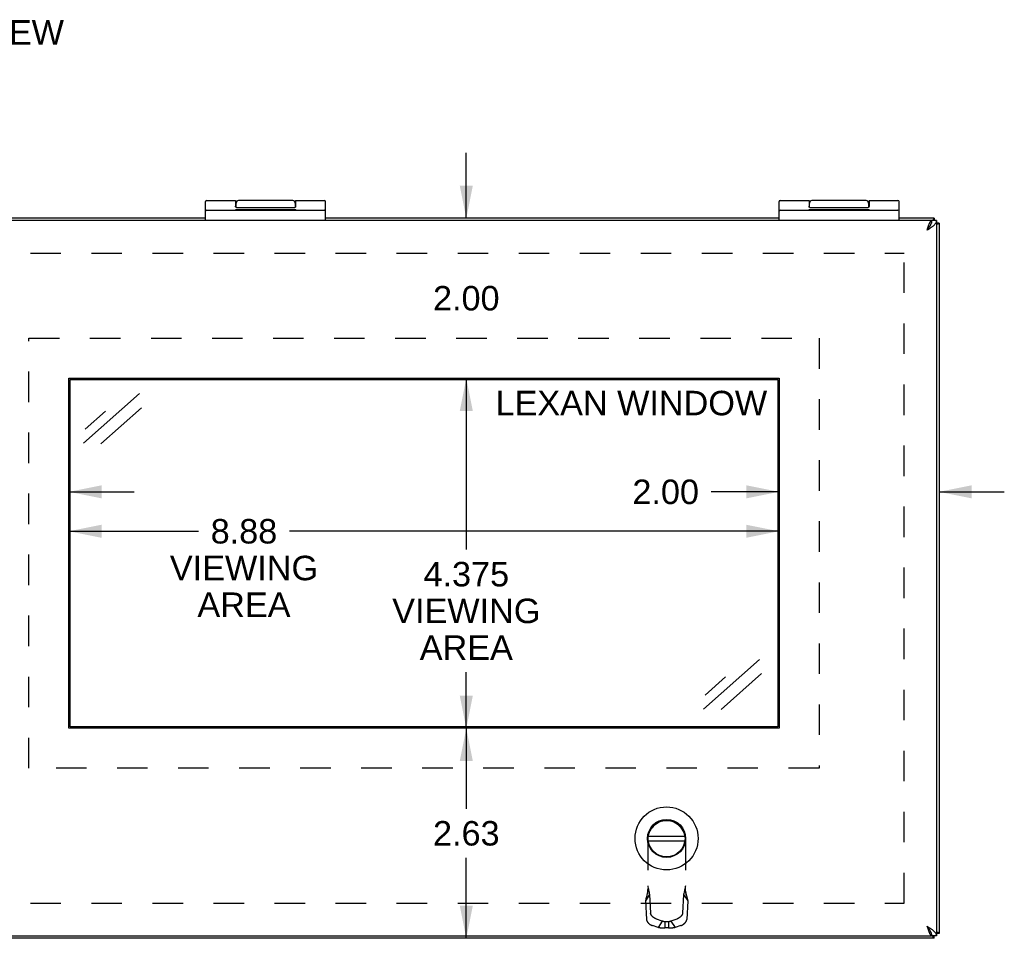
# Model space of a CAD drawing. Header units: inches. Extents: x 0 to 69.4, y 0 to 44.9.
# Tile 9 of 17: x 26.4 to 38.7, y 19.5 to 31. Entities that reach past the tile are written whole.
import ezdxf

# ---------------------------------------------------------------- set-up
doc = ezdxf.new("R2010")
doc.units = ezdxf.units.IN
doc.header["$LTSCALE"] = 3.814439
doc.header["$MEASUREMENT"] = 0
doc.linetypes.add('HIDDEN', pattern=[0.2, 0.1, -0.1])
doc.layers.get('0').update_dxf_attribs({"linetype": 'CONTINUOUS'})
for name, color, linetype in [('02___PRT_ALL_AXES', 7, 'CONTINUOUS'), ('DEFAULT_2', 8, 'HIDDEN'), ('DIMENSIONS', 7, 'CONTINUOUS')]:
    doc.layers.add(name, color=color, linetype=linetype)
doc.styles.get("Standard").update_dxf_attribs({"font": 'arial.ttf'})
doc.dimstyles.new('DIMSTYLE_1', dxfattribs={"dimtxt": 0.305971, "dimasz": 0.407961, "dimexe": 0.09, "dimexo": 0.07, "dimgap": 0.0375, "dimtad": 0, "dimtih": 1, "dimtoh": 1, "dimzin": 4, "dimdsep": 46, "dimtxsty": 'Standard', "dimblk": '_FILLED', "dimblk1": '_FILLED', "dimblk2": '_FILLED', "dimcen": 0.09, "dimazin": 1, "dimtfac": 1, "dimtofl": 0, "dimtmove": 0, "dimatfit": 3, "dimldrblk": '_FILLED', "dimfxl": 0, "dimtolj": 1, "dimtzin": 4, "dimarcsym": 0})
doc.dimstyles.new('DIMSTYLE_3', dxfattribs={"dimtxt": 0.305971, "dimasz": 0.407961, "dimexe": 0.09, "dimexo": 0.07, "dimgap": 0.0375, "dimtad": 0, "dimtih": 1, "dimtoh": 1, "dimdec": 3, "dimzin": 4, "dimdsep": 46, "dimtxsty": 'Standard', "dimblk": '_FILLED', "dimblk1": '_FILLED', "dimblk2": '_FILLED', "dimcen": 0.09, "dimadec": 3, "dimazin": 1, "dimtfac": 1, "dimtofl": 0, "dimtmove": 0, "dimatfit": 3, "dimldrblk": '_FILLED', "dimfxl": 0, "dimtolj": 1, "dimtzin": 4, "dimarcsym": 0})

# ---------------------------------------------------------------- blocks, each defined once
blk = doc.blocks.new('_FILLED')
at = {"color": 0, "linetype": 'ByBlock'}
blk.add_solid([(0, 0), (-1, 0.2), (-1, -0.2)], dxfattribs=at)
blk = doc.blocks.new('*D5')
at = {"layer": 'DIMENSIONS', "color": 2, "linetype": 'Continuous'}
for p, q in [((35.877, 25.052), (35.03, 25.052)), ((37.877, 25.052), (38.693, 25.052))]:
    blk.add_line(p, q, dxfattribs=at)
at = {"layer": 'DIMENSIONS', "color": 2, "linetype": 'Continuous', "xscale": 0.4079614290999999, "yscale": 0.4079614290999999, "zscale": 0.4079614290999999}
blk.add_blockref('_FILLED', (35.877, 25.052), dxfattribs=at)
at = {"layer": 'DIMENSIONS', "color": 2, "linetype": 'Continuous', "xscale": 0.4079614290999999, "yscale": 0.4079614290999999, "zscale": 0.4079614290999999, "rotation": 180}
blk.add_blockref('_FILLED', (37.877, 25.052), dxfattribs=at)
at = {"layer": 'DIMENSIONS', "color": 2, "linetype": 'Continuous', "insert": (34.877, 25.205), "char_height": 0.306, "width": 0.83147, "attachment_point": 3, "line_spacing_factor": 0.9}
blk.add_mtext('2.00', dxfattribs=at)
blk = doc.blocks.new('*D15')
at = {"layer": 'DIMENSIONS', "color": 2, "linetype": 'Continuous'}
for p, q in [((31.969, 28.471), (31.969, 29.287)), ((31.969, 26.472), (31.969, 25.656))]:
    blk.add_line(p, q, dxfattribs=at)
at = {"layer": 'DIMENSIONS', "color": 2, "linetype": 'Continuous', "xscale": 0.4079614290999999, "yscale": 0.4079614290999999, "zscale": 0.4079614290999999}
for p, rotation in [((31.969, 28.471), 270), ((31.969, 26.472), 90)]:
    blk.add_blockref('_FILLED', p, dxfattribs=dict(at, rotation=rotation))
at = {"layer": 'DIMENSIONS', "color": 2, "linetype": 'Continuous', "insert": (31.969, 27.625), "char_height": 0.306, "width": 0.83147, "attachment_point": 2, "line_spacing_factor": 0.9}
blk.add_mtext('2.00', dxfattribs=at)
blk = doc.blocks.new('*D16')
at = {"layer": 'DIMENSIONS', "color": 2, "linetype": 'Continuous'}
for p, q in [((31.969, 22.097), (31.969, 21.09)), ((31.969, 19.471), (31.969, 20.478))]:
    blk.add_line(p, q, dxfattribs=at)
at = {"layer": 'DIMENSIONS', "color": 2, "linetype": 'Continuous', "xscale": 0.4079614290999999, "yscale": 0.4079614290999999, "zscale": 0.4079614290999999}
for p, rotation in [((31.969, 22.097), 90), ((31.969, 19.471), 270)]:
    blk.add_blockref('_FILLED', p, dxfattribs=dict(at, rotation=rotation))
at = {"layer": 'DIMENSIONS', "color": 2, "linetype": 'Continuous', "insert": (31.969, 20.937), "char_height": 0.306, "width": 0.83147, "attachment_point": 2, "line_spacing_factor": 0.9}
blk.add_mtext('2.63', dxfattribs=at)
blk = doc.blocks.new('*D19')
at = {"layer": 'DIMENSIONS', "color": 2, "linetype": 'Continuous'}
for p, q in [((24.752, 25.052), (23.942, 25.052)), ((27.002, 25.052), (27.818, 25.052))]:
    blk.add_line(p, q, dxfattribs=at)
at = {"layer": 'DIMENSIONS', "color": 2, "linetype": 'Continuous', "xscale": 0.4079614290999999, "yscale": 0.4079614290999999, "zscale": 0.4079614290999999}
blk.add_blockref('_FILLED', (24.752, 25.052), dxfattribs=at)
at = {"layer": 'DIMENSIONS', "color": 2, "linetype": 'Continuous', "xscale": 0.4079614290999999, "yscale": 0.4079614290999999, "zscale": 0.4079614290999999, "rotation": 180}
blk.add_blockref('_FILLED', (27.002, 25.052), dxfattribs=at)
at = {"layer": 'DIMENSIONS', "color": 2, "linetype": 'Continuous', "insert": (23.789, 25.205), "char_height": 0.306, "width": 0.83147, "attachment_point": 3, "line_spacing_factor": 0.9}
blk.add_mtext('2.25', dxfattribs=at)
blk = doc.blocks.new('*D22')
at = {"layer": 'DIMENSIONS', "color": 2, "linetype": 'Continuous'}
for p, q in [((31.969, 26.472), (31.969, 24.329)), ((31.969, 22.097), (31.969, 22.799))]:
    blk.add_line(p, q, dxfattribs=at)
at = {"layer": 'DIMENSIONS', "color": 2, "linetype": 'Continuous', "xscale": 0.4079614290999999, "yscale": 0.4079614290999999, "zscale": 0.4079614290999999}
for p, rotation in [((31.969, 26.472), 90), ((31.969, 22.097), 270)]:
    blk.add_blockref('_FILLED', p, dxfattribs=dict(at, rotation=rotation))
at = {"layer": 'DIMENSIONS', "color": 2, "linetype": 'Continuous', "insert": (31.969, 24.176), "char_height": 0.306, "width": 1.84834, "attachment_point": 2, "line_spacing_factor": 0.9}
blk.add_mtext('4.375\\PVIEWING\\PAREA', dxfattribs=at)
blk = doc.blocks.new('*D23')
at = {"layer": 'DIMENSIONS', "color": 2, "linetype": 'Continuous'}
for p, q in [((27.002, 24.559), (28.621, 24.559)), ((35.877, 24.559), (29.758, 24.559))]:
    blk.add_line(p, q, dxfattribs=at)
at = {"layer": 'DIMENSIONS', "color": 2, "linetype": 'Continuous', "xscale": 0.4079614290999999, "yscale": 0.4079614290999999, "zscale": 0.4079614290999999, "rotation": 180}
blk.add_blockref('_FILLED', (27.002, 24.559), dxfattribs=at)
at = {"layer": 'DIMENSIONS', "color": 2, "linetype": 'Continuous', "xscale": 0.4079614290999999, "yscale": 0.4079614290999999, "zscale": 0.4079614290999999}
blk.add_blockref('_FILLED', (35.877, 24.559), dxfattribs=at)
at = {"layer": 'DIMENSIONS', "color": 2, "linetype": 'Continuous', "insert": (29.19, 24.712), "char_height": 0.306, "width": 1.84834, "attachment_point": 2, "line_spacing_factor": 0.9}
blk.add_mtext('8.88\\PVIEWING\\PAREA', dxfattribs=at)

msp = doc.modelspace()

# ---------------------------------------------------------------- linework, layer by layer
at = {"color": 7, "linetype": 'Continuous'}
for p, q in [((28.7107, 28.4419), (28.7107, 28.6787)), ((29.0857, 28.6917), (29.0857, 28.6218)), ((30.2107, 28.4419), (30.2107, 28.6787)), ((35.8774, 28.4419), (35.8774, 28.6787)), ((36.2524, 28.6917), (36.2524, 28.6218)), ((37.3774, 28.4419), (37.3774, 28.6787)), ((28.7237, 28.5719), (30.1977, 28.5719)), ((29.0907, 28.6077), (29.0907, 28.6617)), ((29.0957, 28.6062), (29.8257, 28.6062)), ((29.8307, 28.6617), (29.8307, 28.6077)), ((35.8904, 28.5719), (37.3644, 28.5719)), ((36.2574, 28.6077), (36.2574, 28.6617)), ((36.2624, 28.6062), (36.9924, 28.6062)), ((36.9974, 28.6617), (36.9974, 28.6077)), ((37.7824, 28.4408), (37.7824, 28.4105)), ((37.8474, 28.4419), (37.7874, 28.4419)), ((37.8174, 28.4713), (37.8174, 28.4419)), ((37.8774, 28.4113), (37.8474, 28.4113)), ((27.018, 22.1125), (27.018, 26.4562)), ((27.018, 26.4562), (35.8617, 26.4562)), ((35.8617, 26.4562), (35.8617, 22.1125)), ((35.8617, 22.1125), (27.018, 22.1125)), ((34.2443, 20.7496), (34.7004, 20.7496)), ((34.2443, 20.6901), (34.7004, 20.6901)), ((37.7824, 19.5029), (37.7824, 19.5332)), ((37.8474, 19.5019), (37.7874, 19.5019)), ((37.8174, 19.4713), (37.8174, 19.5019)), ((37.8774, 19.5313), (37.8474, 19.5313))]:
    msp.add_line(p, q, dxfattribs=at)
at = {"color": 3, "linetype": 'Continuous'}
for p, q in [((37.7824, 28.4419), (13.9724, 28.4419)), ((28.7107, 28.4713), (23.044, 28.4713)), ((35.8774, 28.4713), (30.2107, 28.4713)), ((37.8174, 28.4713), (37.3774, 28.4713)), ((37.7824, 28.4408), (37.7824, 28.4419)), ((37.8474, 28.4419), (37.8474, 19.5019)), ((37.7841, 28.4166), (37.7824, 28.4149)), ((37.8774, 28.4113), (37.8774, 19.5313)), ((27.0024, 22.0969), (27.0024, 26.4719)), ((27.0024, 26.4719), (35.8774, 26.4719)), ((35.8774, 26.4719), (35.8774, 22.0969)), ((35.8774, 22.0969), (27.0024, 22.0969)), ((37.7274, 19.6219), (37.7316, 19.6086)), ((37.8174, 19.4713), (13.9374, 19.4713)), ((13.9724, 19.5019), (37.7824, 19.5019)), ((37.7824, 19.5277), (37.7845, 19.5256)), ((37.7824, 19.5029), (37.7824, 19.5019))]:
    msp.add_line(p, q, dxfattribs=at)
at = {"color": 7, "linetype": 'Continuous'}
for points in [[(29.8357, 28.6917), (29.8357, 28.6218), (29.8357, 28.6212), (29.8357, 28.6206), (29.8356, 28.6201), (29.8356, 28.6195), (29.8356, 28.6189), (29.8355, 28.6184), (29.8355, 28.6179), (29.8354, 28.6174), (29.8354, 28.617), (29.8353, 28.6165), (29.8353, 28.6161), (29.8352, 28.6157), (29.8351, 28.6153), (29.835, 28.615), (29.835, 28.6146), (29.8349, 28.6143), (29.8348, 28.614), (29.8347, 28.6136), (29.8346, 28.6133), (29.8345, 28.6131), (29.8344, 28.6128), (29.8343, 28.6125), (29.8342, 28.6123), (29.8341, 28.612), (29.834, 28.6118), (29.8339, 28.6115), (29.8338, 28.6113), (29.8336, 28.6111), (29.8335, 28.6109), (29.8334, 28.6107), (29.8333, 28.6105), (29.8332, 28.6103), (29.8331, 28.6102), (29.8329, 28.61), (29.8328, 28.6098), (29.8327, 28.6097), (29.8326, 28.6095), (29.8325, 28.6094), (29.8323, 28.6092), (29.8322, 28.6091), (29.8321, 28.609), (29.832, 28.6088), (29.8319, 28.6087), (29.8317, 28.6086), (29.8316, 28.6085), (29.8315, 28.6084), (29.8314, 28.6083), (29.8312, 28.6082), (29.8311, 28.6081), (29.831, 28.608), (29.8309, 28.6079), (29.8308, 28.6078), (29.8306, 28.6077), (29.8305, 28.6076), (29.8304, 28.6075), (29.8303, 28.6075), (29.8301, 28.6074), (29.83, 28.6073), (29.8299, 28.6073), (29.8298, 28.6072), (29.8297, 28.6071), (29.8296, 28.6071), (29.8294, 28.607), (29.8293, 28.607), (29.8292, 28.6069), (29.8291, 28.6069), (29.829, 28.6068), (29.8289, 28.6068), (29.8287, 28.6067), (29.8286, 28.6067), (29.8285, 28.6066), (29.8284, 28.6066), (29.8283, 28.6066), (29.8282, 28.6065), (29.8281, 28.6065), (29.828, 28.6065), (29.8278, 28.6064), (29.8277, 28.6064), (29.8276, 28.6064), (29.8275, 28.6064), (29.8274, 28.6064), (29.8273, 28.6063), (29.8272, 28.6063), (29.8271, 28.6063), (29.827, 28.6063), (29.8269, 28.6063), (29.8268, 28.6062), (29.8267, 28.6062), (29.8265, 28.6062), (29.8264, 28.6062), (29.8263, 28.6062), (29.8262, 28.6062), (29.8261, 28.6062), (29.826, 28.6062), (29.8259, 28.6062), (29.8258, 28.6062), (29.8257, 28.6062)], [(37.0024, 28.6917), (37.0024, 28.6218), (37.0023, 28.6212), (37.0023, 28.6206), (37.0023, 28.6201), (37.0023, 28.6195), (37.0023, 28.6189), (37.0022, 28.6184), (37.0022, 28.6179), (37.0021, 28.6174), (37.0021, 28.617), (37.002, 28.6165), (37.0019, 28.6161), (37.0019, 28.6157), (37.0018, 28.6153), (37.0017, 28.615), (37.0016, 28.6146), (37.0015, 28.6143), (37.0014, 28.614), (37.0014, 28.6136), (37.0013, 28.6133), (37.0012, 28.6131), (37.0011, 28.6128), (37.001, 28.6125), (37.0009, 28.6123), (37.0008, 28.612), (37.0006, 28.6118), (37.0005, 28.6115), (37.0004, 28.6113), (37.0003, 28.6111), (37.0002, 28.6109), (37.0001, 28.6107), (37, 28.6105), (36.9999, 28.6103), (36.9997, 28.6102), (36.9996, 28.61), (36.9995, 28.6098), (36.9994, 28.6097), (36.9993, 28.6095), (36.9991, 28.6094), (36.999, 28.6092), (36.9989, 28.6091), (36.9988, 28.609), (36.9986, 28.6088), (36.9985, 28.6087), (36.9984, 28.6086), (36.9983, 28.6085), (36.9982, 28.6084), (36.998, 28.6083), (36.9979, 28.6082), (36.9978, 28.6081), (36.9977, 28.608), (36.9975, 28.6079), (36.9974, 28.6078), (36.9973, 28.6077), (36.9972, 28.6076), (36.9971, 28.6075), (36.9969, 28.6075), (36.9968, 28.6074), (36.9967, 28.6073), (36.9966, 28.6073), (36.9965, 28.6072), (36.9963, 28.6071), (36.9962, 28.6071), (36.9961, 28.607), (36.996, 28.607), (36.9959, 28.6069), (36.9958, 28.6069), (36.9956, 28.6068), (36.9955, 28.6068), (36.9954, 28.6067), (36.9953, 28.6067), (36.9952, 28.6066), (36.9951, 28.6066), (36.995, 28.6066), (36.9948, 28.6065), (36.9947, 28.6065), (36.9946, 28.6065), (36.9945, 28.6064), (36.9944, 28.6064), (36.9943, 28.6064), (36.9942, 28.6064), (36.9941, 28.6064), (36.994, 28.6063), (36.9939, 28.6063), (36.9937, 28.6063), (36.9936, 28.6063), (36.9935, 28.6063), (36.9934, 28.6062), (36.9933, 28.6062), (36.9932, 28.6062), (36.9931, 28.6062), (36.993, 28.6062), (36.9929, 28.6062), (36.9928, 28.6062), (36.9927, 28.6062), (36.9926, 28.6062), (36.9925, 28.6062), (36.9924, 28.6062)], [(29.0957, 28.6062), (29.0956, 28.6062), (29.0955, 28.6062), (29.0954, 28.6062), (29.0953, 28.6062), (29.0952, 28.6062), (29.0951, 28.6062), (29.0949, 28.6062), (29.0948, 28.6062), (29.0947, 28.6062), (29.0946, 28.6062), (29.0945, 28.6063), (29.0944, 28.6063), (29.0943, 28.6063), (29.0942, 28.6063), (29.0941, 28.6063), (29.094, 28.6064), (29.0939, 28.6064), (29.0938, 28.6064), (29.0936, 28.6064), (29.0935, 28.6064), (29.0934, 28.6065), (29.0933, 28.6065), (29.0932, 28.6065), (29.0931, 28.6066), (29.093, 28.6066), (29.0929, 28.6066), (29.0927, 28.6067), (29.0926, 28.6067), (29.0925, 28.6068), (29.0924, 28.6068), (29.0923, 28.6069), (29.0922, 28.6069), (29.0921, 28.607), (29.0919, 28.607), (29.0918, 28.6071), (29.0917, 28.6071), (29.0916, 28.6072), (29.0915, 28.6073), (29.0914, 28.6073), (29.0912, 28.6074), (29.0911, 28.6075), (29.091, 28.6075), (29.0909, 28.6076), (29.0908, 28.6077), (29.0906, 28.6078), (29.0905, 28.6079), (29.0904, 28.608), (29.0903, 28.6081), (29.0901, 28.6082), (29.09, 28.6083), (29.0899, 28.6084), (29.0898, 28.6085), (29.0897, 28.6086), (29.0895, 28.6087), (29.0894, 28.6088), (29.0893, 28.609), (29.0892, 28.6091), (29.089, 28.6092), (29.0889, 28.6094), (29.0888, 28.6095), (29.0887, 28.6097), (29.0886, 28.6098), (29.0884, 28.61), (29.0883, 28.6102), (29.0882, 28.6103), (29.0881, 28.6105), (29.088, 28.6107), (29.0878, 28.6109), (29.0877, 28.6111), (29.0876, 28.6113), (29.0875, 28.6115), (29.0874, 28.6118), (29.0873, 28.612), (29.0872, 28.6123), (29.0871, 28.6125), (29.087, 28.6128), (29.0869, 28.6131), (29.0868, 28.6133), (29.0867, 28.6136), (29.0866, 28.614), (29.0865, 28.6143), (29.0864, 28.6146), (29.0863, 28.615), (29.0863, 28.6153), (29.0862, 28.6157), (29.0861, 28.6161), (29.0861, 28.6165), (29.086, 28.617), (29.0859, 28.6174), (29.0859, 28.6179), (29.0858, 28.6184), (29.0858, 28.6189), (29.0858, 28.6195), (29.0857, 28.6201), (29.0857, 28.6206), (29.0857, 28.6212), (29.0857, 28.6218)], [(36.2624, 28.6062), (36.2623, 28.6062), (36.2621, 28.6062), (36.262, 28.6062), (36.2619, 28.6062), (36.2618, 28.6062), (36.2617, 28.6062), (36.2616, 28.6062), (36.2615, 28.6062), (36.2614, 28.6062), (36.2613, 28.6062), (36.2612, 28.6063), (36.2611, 28.6063), (36.261, 28.6063), (36.2609, 28.6063), (36.2607, 28.6063), (36.2606, 28.6064), (36.2605, 28.6064), (36.2604, 28.6064), (36.2603, 28.6064), (36.2602, 28.6064), (36.2601, 28.6065), (36.26, 28.6065), (36.2599, 28.6065), (36.2598, 28.6066), (36.2596, 28.6066), (36.2595, 28.6066), (36.2594, 28.6067), (36.2593, 28.6067), (36.2592, 28.6068), (36.2591, 28.6068), (36.259, 28.6069), (36.2588, 28.6069), (36.2587, 28.607), (36.2586, 28.607), (36.2585, 28.6071), (36.2584, 28.6071), (36.2583, 28.6072), (36.2581, 28.6073), (36.258, 28.6073), (36.2579, 28.6074), (36.2578, 28.6075), (36.2577, 28.6075), (36.2575, 28.6076), (36.2574, 28.6077), (36.2573, 28.6078), (36.2572, 28.6079), (36.2571, 28.608), (36.2569, 28.6081), (36.2568, 28.6082), (36.2567, 28.6083), (36.2566, 28.6084), (36.2564, 28.6085), (36.2563, 28.6086), (36.2562, 28.6087), (36.2561, 28.6088), (36.2559, 28.609), (36.2558, 28.6091), (36.2557, 28.6092), (36.2556, 28.6094), (36.2555, 28.6095), (36.2553, 28.6097), (36.2552, 28.6098), (36.2551, 28.61), (36.255, 28.6102), (36.2549, 28.6103), (36.2547, 28.6105), (36.2546, 28.6107), (36.2545, 28.6109), (36.2544, 28.6111), (36.2543, 28.6113), (36.2542, 28.6115), (36.2541, 28.6118), (36.254, 28.612), (36.2539, 28.6123), (36.2537, 28.6125), (36.2536, 28.6128), (36.2535, 28.6131), (36.2535, 28.6133), (36.2534, 28.6136), (36.2533, 28.614), (36.2532, 28.6143), (36.2531, 28.6146), (36.253, 28.615), (36.2529, 28.6153), (36.2529, 28.6157), (36.2528, 28.6161), (36.2527, 28.6165), (36.2527, 28.617), (36.2526, 28.6174), (36.2526, 28.6179), (36.2525, 28.6184), (36.2525, 28.6189), (36.2524, 28.6195), (36.2524, 28.6201), (36.2524, 28.6206), (36.2524, 28.6212), (36.2524, 28.6218)], [(37.7821, 28.4095), (37.7835, 28.4142), (37.7846, 28.4188), (37.7856, 28.4234), (37.7864, 28.428), (37.7869, 28.4326), (37.7872, 28.4372), (37.7874, 28.4419)], [(37.7274, 28.3219), (37.7299, 28.3258), (37.7324, 28.3297), (37.7349, 28.3336), (37.7374, 28.3374), (37.7399, 28.3411), (37.7424, 28.3448), (37.7449, 28.3484), (37.7474, 28.3519), (37.7499, 28.3552), (37.7524, 28.3584), (37.7549, 28.3614), (37.7574, 28.3643), (37.7599, 28.367), (37.7624, 28.3695)], [(37.7274, 28.3219), (37.731, 28.3265), (37.7346, 28.3311), (37.7382, 28.3357), (37.7417, 28.3403), (37.7452, 28.3449), (37.7486, 28.3496), (37.752, 28.3542), (37.7553, 28.3588), (37.7584, 28.3634), (37.7614, 28.368)], [(37.7614, 28.368), (37.7644, 28.3726), (37.7671, 28.3772), (37.7698, 28.3818), (37.7723, 28.3864), (37.7746, 28.3911), (37.7767, 28.3957), (37.7787, 28.4003), (37.7805, 28.4049), (37.7821, 28.4095)], [(37.7274, 19.6219), (37.7299, 19.6179), (37.7324, 19.614), (37.7349, 19.6102), (37.7374, 19.6063), (37.7399, 19.6026), (37.7424, 19.5989), (37.7449, 19.5953), (37.7474, 19.5919), (37.7499, 19.5885), (37.7524, 19.5853), (37.7549, 19.5823), (37.7574, 19.5794), (37.7599, 19.5767), (37.7624, 19.5743)], [(37.7644, 19.5711), (37.7615, 19.5757), (37.7584, 19.5803), (37.7553, 19.5849), (37.752, 19.5895), (37.7486, 19.5942), (37.7452, 19.5988), (37.7417, 19.6034), (37.7382, 19.608), (37.7346, 19.6126), (37.731, 19.6172), (37.7274, 19.6219)], [(37.7835, 19.5296), (37.7821, 19.5342), (37.7805, 19.5388), (37.7787, 19.5434), (37.7767, 19.548), (37.7746, 19.5526), (37.7723, 19.5572), (37.7698, 19.5618), (37.7672, 19.5664), (37.7644, 19.5711)], [(37.7874, 19.5019), (37.7872, 19.5065), (37.7869, 19.5111), (37.7864, 19.5157), (37.7856, 19.5203), (37.7846, 19.5249), (37.7835, 19.5296)]]:
    msp.add_lwpolyline(points, dxfattribs=at)
at = {"color": 3, "linetype": 'Continuous'}
for points in [[(37.7274, 28.3219), (37.7346, 28.3265), (37.7418, 28.3311), (37.749, 28.3357), (37.7561, 28.3403), (37.7631, 28.3449), (37.7699, 28.3496), (37.7766, 28.3542), (37.7831, 28.3588), (37.7894, 28.3634), (37.7955, 28.368), (37.8013, 28.3726), (37.8069, 28.3772), (37.8122, 28.3818), (37.8171, 28.3864), (37.8218, 28.3911), (37.8261, 28.3957), (37.83, 28.4003), (37.8336, 28.4049), (37.8368, 28.4095), (37.8396, 28.4142), (37.8419, 28.4188), (37.8439, 28.4234), (37.8454, 28.428), (37.8465, 28.4326), (37.8471, 28.4372), (37.8474, 28.4419)], [(37.7274, 28.3219), (37.7316, 28.3351), (37.7337, 28.3417), (37.7358, 28.3482), (37.7379, 28.3547), (37.74, 28.361), (37.7422, 28.3672), (37.7443, 28.3733), (37.7464, 28.3792), (37.7485, 28.385), (37.7506, 28.3905), (37.7527, 28.3959), (37.7549, 28.401), (37.757, 28.4059), (37.7591, 28.4105), (37.7612, 28.4148), (37.7633, 28.4189), (37.7654, 28.4226), (37.7675, 28.4261), (37.7697, 28.4292), (37.7718, 28.432), (37.7739, 28.4345), (37.776, 28.4366), (37.7781, 28.4384), (37.7802, 28.4398), (37.7824, 28.4408)], [(37.8174, 28.4713), (37.8158, 28.4711), (37.8143, 28.4704), (37.8128, 28.4692), (37.8112, 28.4676), (37.8097, 28.4655), (37.8082, 28.463), (37.8066, 28.4601), (37.8051, 28.4567), (37.8036, 28.4529), (37.802, 28.4488), (37.8005, 28.4442), (37.7998, 28.4419)], [(37.8774, 28.4113), (37.8771, 28.4098), (37.8764, 28.4083), (37.8753, 28.4067), (37.8736, 28.4052), (37.8716, 28.4037), (37.8691, 28.4021), (37.8661, 28.4006), (37.8627, 28.3991), (37.859, 28.3975), (37.8548, 28.396), (37.8502, 28.3945), (37.8474, 28.3936)], [(37.8474, 19.5019), (37.8471, 19.5065), (37.8465, 19.5111), (37.8454, 19.5157), (37.8439, 19.5203), (37.8419, 19.5249), (37.8396, 19.5296), (37.8368, 19.5342), (37.8336, 19.5388), (37.83, 19.5434), (37.8261, 19.548), (37.8218, 19.5526), (37.8172, 19.5572), (37.8122, 19.5618), (37.807, 19.5664), (37.8014, 19.5711), (37.7956, 19.5757), (37.7895, 19.5803), (37.7831, 19.5849), (37.7766, 19.5895), (37.7699, 19.5942), (37.7631, 19.5988), (37.7561, 19.6034), (37.749, 19.608), (37.7418, 19.6126), (37.7346, 19.6172), (37.7274, 19.6219)], [(37.7316, 19.6086), (37.7337, 19.602), (37.7358, 19.5955), (37.7379, 19.5891), (37.74, 19.5827), (37.7422, 19.5765), (37.7443, 19.5704), (37.7464, 19.5645), (37.7485, 19.5588), (37.7506, 19.5532), (37.7527, 19.5479), (37.7549, 19.5427), (37.757, 19.5379), (37.7591, 19.5333), (37.7612, 19.5289), (37.7633, 19.5248), (37.7654, 19.5211), (37.7675, 19.5176), (37.7697, 19.5145), (37.7718, 19.5117), (37.7739, 19.5092), (37.776, 19.5071), (37.7781, 19.5053), (37.7802, 19.5039), (37.7824, 19.5029)], [(37.8174, 19.4713), (37.8158, 19.4715), (37.8143, 19.4722), (37.8128, 19.4734), (37.8112, 19.475), (37.8097, 19.4771), (37.8082, 19.4796), (37.8066, 19.4826), (37.8051, 19.4859), (37.8036, 19.4897), (37.802, 19.4939), (37.8005, 19.4984), (37.7994, 19.5019)], [(37.8774, 19.5313), (37.8771, 19.5328), (37.8764, 19.5344), (37.8753, 19.5359), (37.8736, 19.5374), (37.8716, 19.539), (37.8691, 19.5405), (37.8661, 19.542), (37.8627, 19.5436), (37.859, 19.5451), (37.8548, 19.5466), (37.8502, 19.5482), (37.8474, 19.549)]]:
    msp.add_lwpolyline(points, dxfattribs=at)
at = {"color": 7, "linetype": 'Continuous'}
for radius in [0.3941, 0.2375, 0.23]:
    msp.add_circle((34.4724, 20.7199), radius, dxfattribs=at)
for centre, radius, start, end in [((28.7237, 28.6787), 0.013, 90, 180), ((29.1207, 28.6617), 0.03, 90, 180), ((29.8007, 28.6617), 0.03, 0, 90), ((30.1977, 28.6787), 0.013, 0, 90), ((35.8904, 28.6787), 0.013, 90, 180), ((36.2874, 28.6617), 0.03, 90, 180), ((36.9674, 28.6617), 0.03, 0, 90), ((37.3644, 28.6787), 0.013, 0, 90), ((28.7237, 28.5589), 0.013, 90, 180), ((30.1977, 28.5589), 0.013, 0, 90), ((35.8904, 28.5589), 0.013, 90, 180), ((37.3644, 28.5589), 0.013, 0, 90)]:
    msp.add_arc(centre, radius, start, end, dxfattribs=at)
at = {"layer": '02___PRT_ALL_AXES', "color": 7, "linetype": 'Continuous'}
for p, q in [((28.7237, 28.6917), (29.0857, 28.6917)), ((29.8007, 28.6917), (29.1207, 28.6917)), ((29.8357, 28.6917), (30.1977, 28.6917)), ((35.8904, 28.6917), (36.2524, 28.6917)), ((36.9674, 28.6917), (36.2874, 28.6917)), ((37.0024, 28.6917), (37.3644, 28.6917)), ((29.0907, 28.6122), (29.0872, 28.6122)), ((29.0875, 28.5719), (29.0875, 28.5819)), ((29.0875, 28.5819), (29.8367, 28.5819)), ((29.3358, 28.5719), (29.3358, 28.5819)), ((29.3502, 28.5719), (29.3502, 28.5819)), ((29.5853, 28.5719), (29.5853, 28.5819)), ((29.7333, 28.5719), (29.7333, 28.5819)), ((29.8342, 28.6122), (29.8307, 28.6122)), ((29.8313, 28.5719), (29.8313, 28.5819)), ((29.8367, 28.5719), (29.8367, 28.5819)), ((36.2574, 28.6122), (36.2539, 28.6122)), ((36.2542, 28.5819), (37.0034, 28.5819)), ((36.2542, 28.5719), (36.2542, 28.5819)), ((36.5025, 28.5719), (36.5025, 28.5819)), ((36.5169, 28.5719), (36.5169, 28.5819)), ((36.752, 28.5719), (36.752, 28.5819)), ((36.9, 28.5719), (36.9, 28.5819)), ((37.0008, 28.6122), (36.9974, 28.6122)), ((36.998, 28.5719), (36.998, 28.5819)), ((37.0034, 28.5719), (37.0034, 28.5819))]:
    msp.add_line(p, q, dxfattribs=at)
at = {"layer": 'DEFAULT_2', "color": 8, "linetype": 'HIDDEN'}
for p, q in [((14.315, 28.0337), (37.4397, 28.0337)), ((37.4397, 19.909), (37.4397, 28.0337)), ((26.5024, 21.5969), (26.5024, 26.9719)), ((26.5024, 26.9719), (36.3774, 26.9719)), ((36.3774, 26.9719), (36.3774, 21.5969)), ((36.3774, 21.5969), (26.5024, 21.5969)), ((34.4726, 20.9399), (34.4722, 20.9399)), ((34.2362, 20.7039), (34.2362, 20.0509)), ((34.7086, 20.7039), (34.7086, 20.0509)), ((34.2591, 20.0202), (34.2074, 19.9387)), ((34.2074, 19.9387), (34.2206, 19.706)), ((34.2237, 20.003), (34.2206, 19.9912)), ((34.2271, 20.016), (34.2237, 20.003)), ((34.2591, 20.0202), (34.2723, 19.7875)), ((34.6856, 20.0202), (34.6724, 19.7875)), ((34.6856, 20.0202), (34.7373, 19.9387)), ((34.7373, 19.9387), (34.7241, 19.706)), ((14.315, 19.909), (37.4397, 19.909)), ((34.4174, 19.687), (34.3459, 19.7117)), ((34.5988, 19.7117), (34.5273, 19.687)), ((34.3657, 19.6055), (34.2942, 19.6302)), ((34.4174, 19.687), (34.3657, 19.6055)), ((34.4945, 19.6762), (34.4502, 19.6762)), ((34.4502, 19.6762), (34.4502, 19.6003)), ((34.4945, 19.6003), (34.4502, 19.6003)), ((34.4945, 19.6762), (34.4945, 19.6003)), ((34.5273, 19.687), (34.579, 19.6055)), ((34.6505, 19.6302), (34.579, 19.6055))]:
    msp.add_line(p, q, dxfattribs=at)
for points in [[(34.2362, 20.0959), (34.2361, 20.0896), (34.2359, 20.0828), (34.2356, 20.0761), (34.2351, 20.0694), (34.2345, 20.0627), (34.2338, 20.056), (34.233, 20.0493), (34.232, 20.0426), (34.2309, 20.0359), (34.2297, 20.0292), (34.2283, 20.0226), (34.2269, 20.0159), (34.2253, 20.0093), (34.2237, 20.003)], [(34.2362, 20.1268), (34.2389, 20.1129), (34.2416, 20.0992), (34.2444, 20.0857), (34.2472, 20.0723), (34.2501, 20.059), (34.253, 20.046), (34.256, 20.033), (34.2591, 20.0202)], [(34.7086, 20.1268), (34.7058, 20.1129), (34.7031, 20.0992), (34.7003, 20.0857), (34.6975, 20.0723), (34.6946, 20.059), (34.6917, 20.046), (34.6887, 20.033), (34.6856, 20.0202)], [(34.721, 20.003), (34.7194, 20.0093), (34.7178, 20.0159), (34.7164, 20.0226), (34.715, 20.0292), (34.7138, 20.0359), (34.7127, 20.0426), (34.7118, 20.0493), (34.7109, 20.056), (34.7102, 20.0627), (34.7096, 20.0694), (34.7091, 20.0761), (34.7088, 20.0828), (34.7086, 20.0896), (34.7086, 20.0959)], [(34.2206, 19.9912), (34.2185, 19.9833), (34.2165, 19.9755), (34.2145, 19.9678), (34.2126, 19.9603), (34.2108, 19.953), (34.2091, 19.9458), (34.2074, 19.9387)], [(34.2362, 20.0509), (34.2339, 20.042), (34.2316, 20.0332), (34.2294, 20.0245), (34.2271, 20.016)], [(34.7086, 20.0509), (34.7108, 20.042), (34.7131, 20.0332), (34.7154, 20.0245), (34.7176, 20.016), (34.7241, 19.9912)], [(34.7241, 19.9912), (34.7262, 19.9833), (34.7282, 19.9755), (34.7302, 19.9678), (34.7321, 19.9603), (34.7339, 19.953), (34.7357, 19.9458), (34.7373, 19.9387)], [(34.2206, 19.706), (34.2207, 19.7044), (34.2209, 19.7027), (34.2212, 19.7011), (34.2215, 19.6994), (34.2219, 19.6977), (34.2224, 19.696), (34.223, 19.6942), (34.2236, 19.6925), (34.2242, 19.6907), (34.225, 19.6889), (34.2258, 19.6872), (34.2267, 19.6854), (34.2276, 19.6836), (34.2286, 19.6818), (34.2296, 19.68), (34.2308, 19.6782), (34.2319, 19.6765), (34.2332, 19.6747), (34.2345, 19.6729), (34.2358, 19.6711), (34.2372, 19.6694), (34.2387, 19.6677), (34.2402, 19.6659), (34.2418, 19.6642), (34.2434, 19.6625), (34.245, 19.6609), (34.2467, 19.6592), (34.2485, 19.6576), (34.2503, 19.656), (34.2521, 19.6544), (34.254, 19.6528), (34.2559, 19.6513), (34.2578, 19.6498), (34.2598, 19.6483), (34.2618, 19.6469), (34.2638, 19.6455), (34.2659, 19.6441), (34.268, 19.6428), (34.2701, 19.6415), (34.2722, 19.6403), (34.2744, 19.6391), (34.2765, 19.6379), (34.2787, 19.6368), (34.2809, 19.6357), (34.2831, 19.6347), (34.2853, 19.6337), (34.2875, 19.6327), (34.2898, 19.6318), (34.292, 19.631), (34.2942, 19.6302)], [(34.3459, 19.7117), (34.3437, 19.7125), (34.3415, 19.7134), (34.3393, 19.7142), (34.337, 19.7152), (34.3348, 19.7162), (34.3326, 19.7172), (34.3304, 19.7183), (34.3283, 19.7194), (34.3261, 19.7206), (34.3239, 19.7218), (34.3218, 19.723), (34.3197, 19.7243), (34.3176, 19.7256), (34.3156, 19.727), (34.3135, 19.7284), (34.3115, 19.7298), (34.3095, 19.7313), (34.3076, 19.7328), (34.3057, 19.7343), (34.3038, 19.7359), (34.302, 19.7375), (34.3002, 19.7391), (34.2985, 19.7407), (34.2968, 19.7424), (34.2951, 19.744), (34.2935, 19.7457), (34.2919, 19.7474), (34.2904, 19.7492), (34.2889, 19.7509), (34.2875, 19.7527), (34.2862, 19.7544), (34.2849, 19.7562), (34.2837, 19.758), (34.2825, 19.7598), (34.2814, 19.7615), (34.2803, 19.7633), (34.2793, 19.7651), (34.2784, 19.7669), (34.2775, 19.7687), (34.2767, 19.7705), (34.2759, 19.7722), (34.2753, 19.774), (34.2747, 19.7757), (34.2741, 19.7775), (34.2737, 19.7792), (34.2733, 19.7809), (34.2729, 19.7826), (34.2727, 19.7843), (34.2725, 19.7859), (34.2723, 19.7875)], [(34.6724, 19.7875), (34.6723, 19.7859), (34.6721, 19.7843), (34.6718, 19.7826), (34.6715, 19.7809), (34.6711, 19.7792), (34.6706, 19.7775), (34.67, 19.7757), (34.6694, 19.774), (34.6688, 19.7722), (34.668, 19.7705), (34.6672, 19.7687), (34.6663, 19.7669), (34.6654, 19.7651), (34.6644, 19.7633), (34.6634, 19.7615), (34.6622, 19.7598), (34.6611, 19.758), (34.6598, 19.7562), (34.6585, 19.7544), (34.6572, 19.7527), (34.6558, 19.7509), (34.6543, 19.7492), (34.6528, 19.7474), (34.6512, 19.7457), (34.6496, 19.744), (34.648, 19.7424), (34.6463, 19.7407), (34.6445, 19.7391), (34.6427, 19.7375), (34.6409, 19.7359), (34.639, 19.7343), (34.6371, 19.7328), (34.6352, 19.7313), (34.6332, 19.7298), (34.6312, 19.7284), (34.6292, 19.727), (34.6271, 19.7256), (34.625, 19.7243), (34.6229, 19.723), (34.6208, 19.7218), (34.6186, 19.7206), (34.6165, 19.7194), (34.6143, 19.7183), (34.6121, 19.7172), (34.6099, 19.7162), (34.6077, 19.7152), (34.6055, 19.7142), (34.6032, 19.7134), (34.601, 19.7125), (34.5988, 19.7117)], [(34.6505, 19.6302), (34.6527, 19.631), (34.6549, 19.6318), (34.6572, 19.6327), (34.6594, 19.6337), (34.6616, 19.6347), (34.6638, 19.6357), (34.666, 19.6368), (34.6682, 19.6379), (34.6703, 19.6391), (34.6725, 19.6403), (34.6746, 19.6415), (34.6767, 19.6428), (34.6788, 19.6441), (34.6809, 19.6455), (34.6829, 19.6469), (34.6849, 19.6483), (34.6869, 19.6498), (34.6888, 19.6513), (34.6907, 19.6528), (34.6926, 19.6544), (34.6944, 19.656), (34.6962, 19.6576), (34.698, 19.6592), (34.6997, 19.6609), (34.7013, 19.6625), (34.7029, 19.6642), (34.7045, 19.6659), (34.706, 19.6677), (34.7075, 19.6694), (34.7089, 19.6711), (34.7102, 19.6729), (34.7115, 19.6747), (34.7128, 19.6765), (34.714, 19.6782), (34.7151, 19.68), (34.7161, 19.6818), (34.7171, 19.6836), (34.7181, 19.6854), (34.7189, 19.6872), (34.7197, 19.6889), (34.7205, 19.6907), (34.7212, 19.6925), (34.7218, 19.6942), (34.7223, 19.696), (34.7228, 19.6977), (34.7232, 19.6994), (34.7235, 19.7011), (34.7238, 19.7027), (34.724, 19.7044), (34.7241, 19.706)], [(34.4502, 19.6003), (34.4454, 19.5999), (34.4405, 19.5995), (34.4356, 19.5992), (34.4308, 19.599), (34.426, 19.5989), (34.4211, 19.5989), (34.4163, 19.599), (34.4116, 19.5991), (34.4068, 19.5993), (34.4021, 19.5997), (34.3974, 19.6001), (34.3927, 19.6006), (34.3881, 19.6012), (34.3835, 19.6019), (34.379, 19.6027), (34.3745, 19.6035), (34.3701, 19.6045), (34.3657, 19.6055)], [(34.4502, 19.6762), (34.4478, 19.6766), (34.4454, 19.6771), (34.443, 19.6777), (34.4406, 19.6783), (34.4382, 19.679), (34.4358, 19.6797), (34.4334, 19.6804), (34.4311, 19.6812), (34.4287, 19.682), (34.4264, 19.6829), (34.4241, 19.6839), (34.4219, 19.6849), (34.4196, 19.6859), (34.4174, 19.687)], [(34.5273, 19.687), (34.5251, 19.6859), (34.5228, 19.6849), (34.5206, 19.6839), (34.5183, 19.6829), (34.516, 19.682), (34.5136, 19.6812), (34.5113, 19.6804), (34.5089, 19.6797), (34.5065, 19.679), (34.5041, 19.6783), (34.5017, 19.6777), (34.4993, 19.6771), (34.4969, 19.6766), (34.4945, 19.6762)], [(34.579, 19.6055), (34.5751, 19.6046), (34.5711, 19.6037), (34.5671, 19.6029), (34.563, 19.6022), (34.5589, 19.6015), (34.5548, 19.6009), (34.5506, 19.6004), (34.5464, 19.6), (34.5422, 19.5996), (34.5379, 19.5993), (34.5336, 19.5991), (34.5293, 19.599), (34.525, 19.5989), (34.5207, 19.5989), (34.5163, 19.599), (34.512, 19.5991), (34.5076, 19.5993), (34.5032, 19.5996), (34.4989, 19.5999), (34.4945, 19.6003)]]:
    msp.add_lwpolyline(points, dxfattribs=at)
for centre, start, end in [((34.4722, 20.7039), 90, 180), ((34.4726, 20.7039), 0, 90)]:
    msp.add_arc(centre, 0.236, start, end, dxfattribs=at)
at = {"layer": 'DIMENSIONS', "color": 7, "linetype": 'Continuous'}
for p, q in [((27.1833, 25.6587), (27.8826, 26.2804)), ((27.9091, 26.1027), (27.403, 25.6528)), ((27.2044, 25.8349), (27.4581, 26.0604)), ((34.9332, 22.336), (35.6326, 22.9577)), ((35.6591, 22.78), (35.153, 22.3302)), ((34.9544, 22.5122), (35.2081, 22.7377))]:
    msp.add_line(p, q, dxfattribs=at)

# ---------------------------------------------------------------- texts
at = {"layer": 'DIMENSIONS', "color": 2, "linetype": 'Continuous', "attachment_point": 2, "line_spacing_factor": 0.9}
for s, insert, char_height, width in [('TOP VIEW', (25.895, 30.9478), 0.30597, 2.084926), ('LEXAN WINDOW', (34.0317, 26.3144), 0.305971, 3.389568)]:
    msp.add_mtext(s, dxfattribs=dict(at, insert=insert, char_height=char_height, width=width))

# ---------------------------------------------------------------- dimensions: what is measured, and where the dimension line sits
at = {"layer": 'DIMENSIONS', "color": 2, "linetype": 'Continuous'}
for base, p1, p2, angle, picture, middle in [((31.9691, 28.4713), (27.0024, 26.4719), (37.8174, 28.4713), 90, '*D15', (31.9653, 27.4699)), ((35.8774, 25.0521), (37.8774, 19.5313), (35.8774, 22.0969), 180, '*D5', (34.4573, 25.0504)), ((31.9691, 19.4713), (27.0024, 22.0969), (37.8174, 19.4713), 270, '*D16', (31.9653, 20.7824))]:
    dim = msp.add_linear_dim(base=base, p1=p1, p2=p2, angle=angle, dimstyle='DIMSTYLE_1', dxfattribs=at)
    dim.commit()
    dim.dimension.update_dxf_attribs({"geometry": picture, "text_midpoint": middle, "dimtype": 160})
dim = msp.add_linear_dim(base=(27.0024, 25.0521), p1=(24.7524, 26.4719), p2=(27.0024, 26.4719), dimstyle='DIMSTYLE_1', dxfattribs=at)
dim.commit()
dim.dimension.update_dxf_attribs({"geometry": '*D19', "text_midpoint": (23.371, 25.0504), "dimtype": 160})
dim = msp.add_linear_dim(base=(31.9691, 22.0969), p1=(27.0024, 26.4719), p2=(27.0024, 22.0969), angle=270, text='<>\\PVIEWING\\PAREA', dimstyle='DIMSTYLE_3', dxfattribs=at)
dim.commit()
dim.dimension.update_dxf_attribs({"geometry": '*D22', "text_midpoint": (31.9691, 23.5638), "dimtype": 160})
dim = msp.add_linear_dim(base=(35.877356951, 24.5592288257), p1=(27.002356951, 22.0968582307), p2=(35.877356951, 22.0968582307), text='<>\\PVIEWING\\PAREA', dimstyle='DIMSTYLE_1', dxfattribs=at)
dim.commit()
dim.dimension.update_dxf_attribs({"geometry": '*D23', "text_midpoint": (29.1896763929, 24.100272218), "dimtype": 160})

doc.saveas('drawing.dxf')
